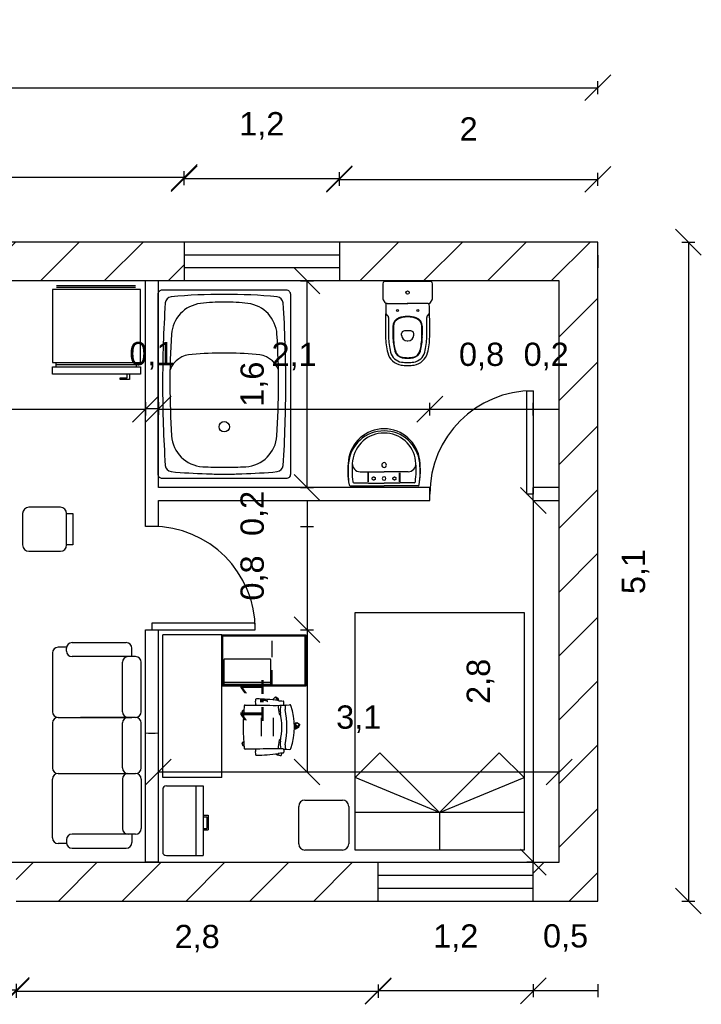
# Model space of a CAD drawing. Header units: metres. Extents: x 0 to 12.9, y 1.2 to 8.8.
# Tile 10 of 10: x 7.6 to 12.9, y 1.2 to 8.8. Entities that reach past the tile are written whole.
import ezdxf

# ---------------------------------------------------------------- set-up
doc = ezdxf.new("R2010")
doc.units = ezdxf.units.M
for name, pattern in [('CONTINUA', [0]), ('HIDDEN2', [0.1875, 0.125, -0.0625]), ('RAYITAS', [0.375, 0.25, -0.125])]:
    doc.linetypes.add(name, pattern=pattern)
doc.layers.add('SAGTA Muebles', color=7, linetype='Continuous')
doc.layers.add('Sanitarios', color=171, linetype='CONTINUA')
doc.styles.get("Standard").update_dxf_attribs({"font": 'arial.ttf'})
doc.dimstyles.new('cota 100', dxfattribs={"dimtxt": 0.18, "dimasz": 0.2, "dimexe": 0.05, "dimexo": 0, "dimgap": 0.3, "dimtad": 1, "dimtxsty": 'Standard', "dimblk": 'OBLIQUE', "dimcen": 2.5, "dimadec": 0, "dimazin": 0, "dimtfac": 1, "dimtix": 1, "dimtmove": 2, "dimatfit": 3, "dimldrblk": 'OBLIQUE', "dimfxl": 0.05, "dimfxlon": 1, "dimarcsym": 0})

# ---------------------------------------------------------------- blocks, each defined once
blk = doc.blocks.new('_Oblique')
at = {"color": 0, "linetype": 'ByBlock', "lineweight": -2}
blk.add_line((-0.5, -0.5), (0.5, 0.5), dxfattribs=at)
blk = doc.blocks.new('*D14')
at = {"color": 0, "lineweight": -2, "transparency": 16777216}
for p, q in [((10.1, 7.5358), (10.1, 7.6358)), ((12.1, 7.5358), (12.1, 7.6358)), ((10.1, 7.5858), (12.1, 7.5858))]:
    blk.add_line(p, q, dxfattribs=at)
at = {"layer": 'Defpoints', "color": 0, "transparency": 16777216}
for p in [(12.1, 7.5858), (10.1, 7.1), (12.1, 7.1)]:
    blk.add_point(p, dxfattribs=at)
at = {"color": 0, "lineweight": -2, "transparency": 16777216, "xscale": 0.2, "yscale": 0.2, "zscale": 0.2, "rotation": 180}
blk.add_blockref('_Oblique', (10.1, 7.5858), dxfattribs=at)
at = {"color": 0, "lineweight": -2, "transparency": 16777216, "xscale": 0.2, "yscale": 0.2, "zscale": 0.2}
blk.add_blockref('_Oblique', (12.1, 7.5858), dxfattribs=at)
at = {"color": 0, "transparency": 16777216, "insert": (11.1, 7.9761), "char_height": 0.18, "attachment_point": 5}
blk.add_mtext('2', dxfattribs=at)
blk = doc.blocks.new('*D16')
at = {"color": 0, "lineweight": -2, "transparency": 16777216}
for p, q in [((8.9, 7.5413), (8.9, 7.6413)), ((10.1, 7.5413), (10.1, 7.6413)), ((8.9, 7.5913), (10.1, 7.5913))]:
    blk.add_line(p, q, dxfattribs=at)
at = {"layer": 'Defpoints', "color": 0, "transparency": 16777216}
for p in [(10.1, 7.5913), (8.9, 7.1), (10.1, 7.1)]:
    blk.add_point(p, dxfattribs=at)
at = {"color": 0, "lineweight": -2, "transparency": 16777216, "xscale": 0.2, "yscale": 0.2, "zscale": 0.2, "rotation": 180}
blk.add_blockref('_Oblique', (8.9, 7.5913), dxfattribs=at)
at = {"color": 0, "lineweight": -2, "transparency": 16777216, "xscale": 0.2, "yscale": 0.2, "zscale": 0.2}
blk.add_blockref('_Oblique', (10.1, 7.5913), dxfattribs=at)
at = {"color": 0, "transparency": 16777216, "insert": (9.5, 7.9995), "char_height": 0.18, "attachment_point": 5}
blk.add_mtext('1,2', dxfattribs=at)
blk = doc.blocks.new('*D17')
at = {"color": 0, "lineweight": -2, "transparency": 16777216}
for p, q in [((2, 7.5496), (2, 7.6496)), ((8.9, 7.5496), (8.9, 7.6496)), ((8.9, 7.5996), (2, 7.5996))]:
    blk.add_line(p, q, dxfattribs=at)
at = {"layer": 'Defpoints', "color": 0, "transparency": 16777216}
for p in [(2, 7.5996), (2, 7.1), (8.9, 7.1)]:
    blk.add_point(p, dxfattribs=at)
at = {"color": 0, "lineweight": -2, "transparency": 16777216, "xscale": 0.2, "yscale": 0.2, "zscale": 0.2, "rotation": 180}
blk.add_blockref('_Oblique', (2, 7.5996), dxfattribs=at)
at = {"color": 0, "lineweight": -2, "transparency": 16777216, "xscale": 0.2, "yscale": 0.2, "zscale": 0.2}
blk.add_blockref('_Oblique', (8.9, 7.5996), dxfattribs=at)
at = {"color": 0, "transparency": 16777216, "insert": (5.45, 8.0078), "char_height": 0.18, "attachment_point": 5}
blk.add_mtext('6,9', dxfattribs=at)
blk = doc.blocks.new('*D24')
at = {"color": 0, "lineweight": -2, "transparency": 16777216}
for p, q in [((12.7496, 7.1), (12.8496, 7.1)), ((12.7996, 7.1), (12.7996, 2)), ((12.7496, 2), (12.8496, 2))]:
    blk.add_line(p, q, dxfattribs=at)
at = {"layer": 'Defpoints', "color": 0, "transparency": 16777216}
for p in [(12.1, 7.1), (12.1, 2), (12.7996, 2)]:
    blk.add_point(p, dxfattribs=at)
at = {"color": 0, "lineweight": -2, "transparency": 16777216, "xscale": 0.2, "yscale": 0.2, "zscale": 0.2}
for p, rotation in [((12.7996, 7.1), 90), ((12.7996, 2), 270)]:
    blk.add_blockref('_Oblique', p, dxfattribs=dict(at, rotation=rotation))
at = {"color": 0, "transparency": 16777216, "insert": (12.3915, 4.55), "char_height": 0.18, "attachment_point": 5, "rotation": 90}
blk.add_mtext('5,1', dxfattribs=at)
blk = doc.blocks.new('*D28')
at = {"color": 0, "lineweight": -2, "transparency": 16777216}
for p, q in [((11.6, 1.3554), (11.6, 1.2554)), ((12.1, 1.3054), (11.6, 1.3054)), ((12.1, 1.3554), (12.1, 1.2554))]:
    blk.add_line(p, q, dxfattribs=at)
at = {"layer": 'Defpoints', "color": 0, "transparency": 16777216}
for p in [(11.6, 2), (12.1, 2), (11.6, 1.3054)]:
    blk.add_point(p, dxfattribs=at)
at = {"color": 0, "transparency": 16777216, "insert": (11.85, 1.7135), "char_height": 0.18, "attachment_point": 5}
blk.add_mtext('0,5', dxfattribs=at)
blk = doc.blocks.new('*D29')
at = {"color": 0, "lineweight": -2, "transparency": 16777216}
for p, q in [((10.4, 1.3545), (10.4, 1.2545)), ((11.6, 1.3045), (10.4, 1.3045)), ((11.6, 1.3545), (11.6, 1.2545))]:
    blk.add_line(p, q, dxfattribs=at)
at = {"layer": 'Defpoints', "color": 0, "transparency": 16777216}
for p in [(10.4, 2), (11.6, 2), (10.4, 1.3045)]:
    blk.add_point(p, dxfattribs=at)
at = {"color": 0, "lineweight": -2, "transparency": 16777216, "xscale": 0.2, "yscale": 0.2, "zscale": 0.2, "rotation": 180}
blk.add_blockref('_Oblique', (10.4, 1.3045), dxfattribs=at)
at = {"color": 0, "lineweight": -2, "transparency": 16777216, "xscale": 0.2, "yscale": 0.2, "zscale": 0.2}
blk.add_blockref('_Oblique', (11.6, 1.3045), dxfattribs=at)
at = {"color": 0, "transparency": 16777216, "insert": (11, 1.7126), "char_height": 0.18, "attachment_point": 5}
blk.add_mtext('1,2', dxfattribs=at)
blk = doc.blocks.new('*D30')
at = {"color": 0, "lineweight": -2, "transparency": 16777216}
for p, q in [((7.6, 1.3504), (7.6, 1.2504)), ((10.4, 1.3004), (7.6, 1.3004)), ((10.4, 1.3504), (10.4, 1.2504))]:
    blk.add_line(p, q, dxfattribs=at)
at = {"layer": 'Defpoints', "color": 0, "transparency": 16777216}
for p in [(7.6, 2), (10.4, 2), (7.6, 1.3004)]:
    blk.add_point(p, dxfattribs=at)
at = {"color": 0, "lineweight": -2, "transparency": 16777216, "xscale": 0.2, "yscale": 0.2, "zscale": 0.2, "rotation": 180}
blk.add_blockref('_Oblique', (7.6, 1.3004), dxfattribs=at)
at = {"color": 0, "lineweight": -2, "transparency": 16777216, "xscale": 0.2, "yscale": 0.2, "zscale": 0.2}
blk.add_blockref('_Oblique', (10.4, 1.3004), dxfattribs=at)
at = {"color": 0, "transparency": 16777216, "insert": (9, 1.7086), "char_height": 0.18, "attachment_point": 5}
blk.add_mtext('2,8', dxfattribs=at)
blk = doc.blocks.new('*D32')
at = {"color": 0, "lineweight": -2, "transparency": 16777216}
for p, q in [((4.9, 1.3588), (4.9, 1.2588)), ((7.6, 1.3088), (4.9, 1.3088)), ((7.6, 1.3588), (7.6, 1.2588))]:
    blk.add_line(p, q, dxfattribs=at)
at = {"layer": 'Defpoints', "color": 0, "transparency": 16777216}
for p in [(4.9, 2), (7.6, 2), (4.9, 1.3088)]:
    blk.add_point(p, dxfattribs=at)
at = {"color": 0, "lineweight": -2, "transparency": 16777216, "xscale": 0.2, "yscale": 0.2, "zscale": 0.2, "rotation": 180}
blk.add_blockref('_Oblique', (4.9, 1.3088), dxfattribs=at)
at = {"color": 0, "lineweight": -2, "transparency": 16777216, "xscale": 0.2, "yscale": 0.2, "zscale": 0.2}
blk.add_blockref('_Oblique', (7.6, 1.3088), dxfattribs=at)
at = {"color": 0, "transparency": 16777216, "insert": (6.25, 1.717), "char_height": 0.18, "attachment_point": 5}
blk.add_mtext('2,7', dxfattribs=at)
blk = doc.blocks.new('*D37')
at = {"color": 0, "lineweight": -2, "transparency": 16777216}
for p, q in [((2, 8.2452), (2, 8.3452)), ((12.1, 8.2452), (12.1, 8.3452)), ((2, 8.2952), (12.1, 8.2952))]:
    blk.add_line(p, q, dxfattribs=at)
at = {"layer": 'Defpoints', "color": 0, "transparency": 16777216}
for p in [(12.1, 8.2952), (2, 7.1), (12.1, 7.1)]:
    blk.add_point(p, dxfattribs=at)
at = {"color": 0, "lineweight": -2, "transparency": 16777216, "xscale": 0.2, "yscale": 0.2, "zscale": 0.2, "rotation": 180}
blk.add_blockref('_Oblique', (2, 8.2952), dxfattribs=at)
at = {"color": 0, "lineweight": -2, "transparency": 16777216, "xscale": 0.2, "yscale": 0.2, "zscale": 0.2}
blk.add_blockref('_Oblique', (12.1, 8.2952), dxfattribs=at)
at = {"color": 0, "transparency": 16777216, "insert": (7.05, 8.7034), "char_height": 0.18, "attachment_point": 5}
blk.add_mtext('10,1', dxfattribs=at)
blk = doc.blocks.new('*D58')
at = {"color": 0, "lineweight": -2, "transparency": 16777216}
for p, q in [((4.6, 5.8568), (4.6, 5.7568)), ((4.6, 5.8068), (8.6, 5.8068)), ((8.6, 5.8568), (8.6, 5.7568))]:
    blk.add_line(p, q, dxfattribs=at)
at = {"layer": 'Defpoints', "color": 0, "transparency": 16777216}
for p in [(4.6, 6.8), (8.6, 6.8), (8.6, 5.8068)]:
    blk.add_point(p, dxfattribs=at)
at = {"color": 0, "lineweight": -2, "transparency": 16777216, "xscale": 0.2, "yscale": 0.2, "zscale": 0.2, "rotation": 180}
blk.add_blockref('_Oblique', (4.6, 5.8068), dxfattribs=at)
at = {"color": 0, "lineweight": -2, "transparency": 16777216, "xscale": 0.2, "yscale": 0.2, "zscale": 0.2}
blk.add_blockref('_Oblique', (8.6, 5.8068), dxfattribs=at)
at = {"color": 0, "transparency": 16777216, "insert": (6.6, 6.1968), "char_height": 0.18, "attachment_point": 5}
blk.add_mtext('4', dxfattribs=at)
blk = doc.blocks.new('*D61')
at = {"color": 0, "lineweight": -2, "transparency": 16777216}
for p, q in [((8.6, 5.862), (8.6, 5.762)), ((8.6, 5.812), (8.7, 5.812)), ((8.7, 5.862), (8.7, 5.762))]:
    blk.add_line(p, q, dxfattribs=at)
at = {"layer": 'Defpoints', "color": 0, "transparency": 16777216}
for p in [(8.6, 6.8), (8.7, 6.8), (8.7, 5.812)]:
    blk.add_point(p, dxfattribs=at)
at = {"color": 0, "transparency": 16777216, "insert": (8.65, 6.2202), "char_height": 0.18, "attachment_point": 5}
blk.add_mtext('0,1', dxfattribs=at)
blk = doc.blocks.new('*D63')
at = {"color": 0, "lineweight": -2, "transparency": 16777216}
for p, q in [((8.7, 2.9487), (8.7, 3.0487)), ((11.8, 2.9487), (11.8, 3.0487)), ((8.7, 2.9987), (11.8, 2.9987))]:
    blk.add_line(p, q, dxfattribs=at)
at = {"layer": 'Defpoints', "color": 0, "transparency": 16777216}
for p in [(11.8, 2.9987), (8.7, 2.3), (11.8, 2.3)]:
    blk.add_point(p, dxfattribs=at)
at = {"color": 0, "lineweight": -2, "transparency": 16777216, "xscale": 0.2, "yscale": 0.2, "zscale": 0.2, "rotation": 180}
blk.add_blockref('_Oblique', (8.7, 2.9987), dxfattribs=at)
at = {"color": 0, "lineweight": -2, "transparency": 16777216, "xscale": 0.2, "yscale": 0.2, "zscale": 0.2}
blk.add_blockref('_Oblique', (11.8, 2.9987), dxfattribs=at)
at = {"color": 0, "transparency": 16777216, "insert": (10.25, 3.4069), "char_height": 0.18, "attachment_point": 5}
blk.add_mtext('3,1', dxfattribs=at)
blk = doc.blocks.new('*D67')
at = {"color": 0, "lineweight": -2, "transparency": 16777216}
for p, q in [((9.8002, 4.9), (9.9002, 4.9)), ((9.8502, 4.9), (9.8502, 4.1)), ((9.8002, 4.1), (9.9002, 4.1))]:
    blk.add_line(p, q, dxfattribs=at)
at = {"layer": 'Defpoints', "color": 0, "transparency": 16777216}
for p in [(8.7, 4.9), (8.7, 4.1), (9.8502, 4.1)]:
    blk.add_point(p, dxfattribs=at)
at = {"color": 0, "transparency": 16777216, "insert": (9.442, 4.5), "char_height": 0.18, "attachment_point": 5, "rotation": 90}
blk.add_mtext('0,8', dxfattribs=at)
blk = doc.blocks.new('*D68')
at = {"color": 0, "lineweight": -2, "transparency": 16777216}
for p, q in [((9.8002, 4.1), (9.9002, 4.1)), ((9.8502, 4.1), (9.8502, 2.9987)), ((9.8002, 2.9987), (9.9002, 2.9987))]:
    blk.add_line(p, q, dxfattribs=at)
at = {"layer": 'Defpoints', "color": 0, "transparency": 16777216}
for p in [(8.7, 4.1), (8.7, 2.9987), (9.8502, 2.9987)]:
    blk.add_point(p, dxfattribs=at)
at = {"color": 0, "lineweight": -2, "transparency": 16777216, "xscale": 0.2, "yscale": 0.2, "zscale": 0.2}
for p, rotation in [((9.8502, 4.1), 90), ((9.8502, 2.9987), 270)]:
    blk.add_blockref('_Oblique', p, dxfattribs=dict(at, rotation=rotation))
at = {"color": 0, "transparency": 16777216, "insert": (9.442, 3.5494), "char_height": 0.18, "attachment_point": 5, "rotation": 90}
blk.add_mtext('1,1', dxfattribs=at)
blk = doc.blocks.new('*D69')
at = {"color": 0, "lineweight": -2, "transparency": 16777216}
for p, q in [((9.8002, 5.1), (9.9002, 5.1)), ((9.8502, 5.1), (9.8502, 4.9)), ((9.8002, 4.9), (9.9002, 4.9))]:
    blk.add_line(p, q, dxfattribs=at)
at = {"layer": 'Defpoints', "color": 0, "transparency": 16777216}
for p in [(8.7, 5.1), (8.7, 4.9), (9.8502, 4.9)]:
    blk.add_point(p, dxfattribs=at)
at = {"color": 0, "transparency": 16777216, "insert": (9.442, 5), "char_height": 0.18, "attachment_point": 5, "rotation": 90}
blk.add_mtext('0,2', dxfattribs=at)
blk = doc.blocks.new('*D71')
at = {"color": 0, "lineweight": -2, "transparency": 16777216}
for p, q in [((9.8002, 6.8), (9.9002, 6.8)), ((9.8502, 5.2), (9.8502, 6.8)), ((9.8002, 5.2), (9.9002, 5.2))]:
    blk.add_line(p, q, dxfattribs=at)
at = {"layer": 'Defpoints', "color": 0, "transparency": 16777216}
for p in [(8.7, 6.8), (9.8502, 6.8), (8.7, 5.2)]:
    blk.add_point(p, dxfattribs=at)
at = {"color": 0, "lineweight": -2, "transparency": 16777216, "xscale": 0.2, "yscale": 0.2, "zscale": 0.2}
for p, rotation in [((9.8502, 6.8), 90), ((9.8502, 5.2), 270)]:
    blk.add_blockref('_Oblique', p, dxfattribs=dict(at, rotation=rotation))
at = {"color": 0, "transparency": 16777216, "insert": (9.442, 6), "char_height": 0.18, "attachment_point": 5, "rotation": 90}
blk.add_mtext('1,6', dxfattribs=at)
blk = doc.blocks.new('*D72')
at = {"color": 0, "lineweight": -2, "transparency": 16777216}
for p, q in [((8.7, 5.7568), (8.7, 5.8568)), ((8.7, 5.8068), (10.8, 5.8068)), ((10.8, 5.7568), (10.8, 5.8568))]:
    blk.add_line(p, q, dxfattribs=at)
at = {"layer": 'Defpoints', "color": 0, "transparency": 16777216}
for p in [(10.8, 5.8068), (8.7, 5.2), (10.8, 5.2)]:
    blk.add_point(p, dxfattribs=at)
at = {"color": 0, "lineweight": -2, "transparency": 16777216, "xscale": 0.2, "yscale": 0.2, "zscale": 0.2, "rotation": 180}
blk.add_blockref('_Oblique', (8.7, 5.8068), dxfattribs=at)
at = {"color": 0, "lineweight": -2, "transparency": 16777216, "xscale": 0.2, "yscale": 0.2, "zscale": 0.2}
blk.add_blockref('_Oblique', (10.8, 5.8068), dxfattribs=at)
at = {"color": 0, "transparency": 16777216, "insert": (9.75, 6.2149), "char_height": 0.18, "attachment_point": 5}
blk.add_mtext('2,1', dxfattribs=at)
blk = doc.blocks.new('*D73')
at = {"color": 0, "lineweight": -2, "transparency": 16777216}
for p, q in [((10.8, 5.7568), (10.8, 5.8568)), ((10.8, 5.8068), (11.6, 5.8068)), ((11.6, 5.7568), (11.6, 5.8568))]:
    blk.add_line(p, q, dxfattribs=at)
at = {"layer": 'Defpoints', "color": 0, "transparency": 16777216}
for p in [(11.6, 5.8068), (10.8, 5.2), (11.6, 5.2)]:
    blk.add_point(p, dxfattribs=at)
at = {"color": 0, "transparency": 16777216, "insert": (11.2, 6.2149), "char_height": 0.18, "attachment_point": 5}
blk.add_mtext('0,8', dxfattribs=at)
blk = doc.blocks.new('*D74')
at = {"color": 0, "lineweight": -2, "transparency": 16777216}
for p, q in [((11.6, 5.7568), (11.6, 5.8568)), ((11.6, 5.8068), (11.8, 5.8068)), ((11.8, 5.7568), (11.8, 5.8568))]:
    blk.add_line(p, q, dxfattribs=at)
at = {"layer": 'Defpoints', "color": 0, "transparency": 16777216}
for p in [(11.8, 5.8068), (11.6, 5.2), (11.8, 5.25)]:
    blk.add_point(p, dxfattribs=at)
at = {"color": 0, "transparency": 16777216, "insert": (11.7, 6.2149), "char_height": 0.18, "attachment_point": 5}
blk.add_mtext('0,2', dxfattribs=at)
blk = doc.blocks.new('*D79')
at = {"color": 0, "lineweight": -2, "transparency": 16777216}
for p, q in [((11.6, 5.1), (11.65, 5.1)), ((11.6, 5.1), (11.6, 2.3)), ((11.6, 2.3), (11.55, 2.3))]:
    blk.add_line(p, q, dxfattribs=at)
at = {"layer": 'Defpoints', "color": 0, "transparency": 16777216}
for p in [(11.6, 5.1), (11.6, 2.3), (11.6, 2.3)]:
    blk.add_point(p, dxfattribs=at)
at = {"color": 0, "lineweight": -2, "transparency": 16777216, "xscale": 0.2, "yscale": 0.2, "zscale": 0.2}
for p, rotation in [((11.6, 5.1), 90), ((11.6, 2.3), 270)]:
    blk.add_blockref('_Oblique', p, dxfattribs=dict(at, rotation=rotation))
at = {"color": 0, "transparency": 16777216, "insert": (11.1918, 3.7), "char_height": 0.18, "attachment_point": 5, "rotation": 90}
blk.add_mtext('2,8', dxfattribs=at)

msp = doc.modelspace()

# ---------------------------------------------------------------- hatches: boundary and pattern name
h = msp.add_hatch()
h.set_pattern_fill('ANSI31', color=256, scale=0.11)
h.paths.add_polyline_path([(8.9, 7.1), (2, 7.1), (2, 6.55), (2.3, 6.55), (2.3, 6.8), (8.9, 6.8)])
h.paths.add_polyline_path([(4.6, 4.7), (2.3, 4.7), (2.3, 4.95), (2, 4.95), (2, 4.4), (2.3, 4.4), (4.3, 4.4), (4.3, 4.2), (4.6, 4.2)])
h.paths.add_polyline_path([(4.6, 3.2), (4.3, 3.2), (4.3, 2), (4.9, 2), (4.9, 2.3), (4.6, 2.3)])
h.paths.add_polyline_path([(10.4, 2.3), (7.6, 2.3), (7.6, 2), (10.4, 2)])
h.paths.add_polyline_path([(12.1, 7.1), (10.1, 7.1), (10.1, 6.8), (11.8, 6.8), (11.8, 2.3), (11.6, 2.3), (11.6, 2), (12.1, 2)])

# ---------------------------------------------------------------- linework, layer by layer
for p, q in [((8.9, 7.1), (2, 7.1)), ((10.1, 7.1), (8.9, 7.1)), ((8.9, 7.1), (8.9, 6.8)), ((12.1, 7.1), (10.1, 7.1)), ((10.1, 7.1), (10.1, 6.8)), ((12.1, 2), (12.1, 7.1)), ((10.1, 7), (8.9, 7)), ((12.1, 7), (12.1, 6.9)), ((10.1, 6.9), (8.9, 6.9)), ((11.8, 6.8), (2.3, 6.8)), ((8.6, 5.1), (8.6, 6.8)), ((8.7, 5.2), (8.7, 6.8)), ((11.8, 2.3), (11.8, 6.8)), ((8.5608, 6.7342), (7.8808, 6.7342)), ((7.8808, 6.7342), (7.8808, 6.1675)), ((7.9109, 6.7637), (8.5244, 6.7637)), ((7.9109, 6.7524), (8.5244, 6.7524)), ((8.5608, 6.1675), (8.5608, 6.7342)), ((7.8808, 6.1675), (8.5608, 6.1675)), ((7.8808, 6.1335), (8.5608, 6.1335)), ((7.8808, 6.0768), (7.8808, 6.1335)), ((7.9108, 6.1335), (7.9108, 6.1675)), ((8.5308, 6.1505), (7.9108, 6.1505)), ((8.5308, 6.1335), (8.5308, 6.1675)), ((8.5608, 6.1335), (8.5608, 6.0768)), ((8.5608, 6.0768), (7.8808, 6.0768)), ((8.4051, 6.0358), (8.4051, 6.0507)), ((8.4051, 6.0507), (8.4584, 6.0507)), ((8.4775, 6.0358), (8.4051, 6.0358)), ((8.4584, 6.0507), (8.4584, 6.0768)), ((8.4775, 6.0768), (8.4775, 6.0358)), ((11.55, 5.15), (11.55, 5.95)), ((11.55, 5.95), (11.6, 5.95)), ((11.6, 5.95), (11.6, 5.15)), ((11.8, 5.1), (11.8, 5.4)), ((10.2603, 5.3224), (10.4462, 5.3224)), ((10.3227, 5.2454), (10.3227, 5.3136)), ((10.3259, 5.2454), (10.3259, 5.3136)), ((10.632, 5.3224), (10.4462, 5.3224)), ((10.5664, 5.2454), (10.5664, 5.3136)), ((10.5696, 5.2454), (10.5696, 5.3136)), ((10.8, 5.2), (8.7, 5.2)), ((10.1827, 5.2142), (10.4462, 5.2142)), ((10.2125, 5.2366), (10.3244, 5.2366)), ((10.3275, 5.2342), (10.4462, 5.2342)), ((10.5648, 5.2342), (10.4462, 5.2342)), ((10.7096, 5.2142), (10.4462, 5.2142)), ((10.6798, 5.2366), (10.5679, 5.2366)), ((10.8, 5.1), (10.8, 5.2)), ((11.8, 5.2), (11.6, 5.2)), ((11.6, 5.1), (11.6, 5.2)), ((11.6, 5.15), (11.55, 5.15)), ((7.9419, 5.0478), (7.699, 5.0478)), ((8.6, 4.9), (8.6, 5.1)), ((8.7, 4.9), (8.7, 5.1)), ((8.7, 5.1), (10.8, 5.1)), ((11.6, 5.1), (11.8, 5.1)), ((7.6504, 4.9992), (7.6504, 4.7563)), ((7.9905, 4.7563), (7.9905, 4.9992)), ((7.9905, 4.9992), (8.039, 4.9992)), ((8.039, 4.9992), (8.039, 4.7563)), ((8.7, 4.9), (8.6, 4.9)), ((8.039, 4.7563), (7.9905, 4.7563)), ((7.699, 4.7078), (7.9419, 4.7078)), ((9.45, 4.15), (8.65, 4.15)), ((8.65, 4.15), (8.65, 4.1)), ((9.45, 4.1), (9.45, 4.15)), ((8.6, 2.3), (8.6, 4.1)), ((8.6, 4.1), (8.7, 4.1)), ((8.65, 4.1), (9.45, 4.1)), ((8.7, 2.3), (8.7, 4.1)), ((7.9891, 3.9636), (7.924, 3.9636)), ((8.0325, 3.9998), (8.452, 3.9998)), ((7.8806, 3.9202), (7.8806, 3.4646)), ((7.9891, 3.9347), (7.9891, 3.9564)), ((8.4954, 3.8913), (8.0325, 3.8913)), ((8.5244, 3.8913), (8.4665, 3.8913)), ((8.4954, 3.8913), (8.4954, 3.9564)), ((8.4231, 3.4646), (8.4231, 3.8479)), ((8.5678, 3.4646), (8.5678, 3.8479)), ((8.5678, 3.4646), (8.5678, 3.4646)), ((7.8806, 3.3778), (7.8806, 3.0306)), ((7.924, 3.4212), (8.4954, 3.4212)), ((8.5244, 3.4212), (8.0976, 3.4212)), ((8.4231, 3.0306), (8.4231, 3.3778)), ((8.4954, 3.4212), (8.4665, 3.4212)), ((8.5678, 3.0306), (8.5678, 3.3778)), ((7.924, 2.9873), (8.5244, 2.9872)), ((7.8806, 2.4882), (7.8806, 2.9439)), ((8.4231, 2.9439), (8.4231, 2.5606)), ((8.5678, 2.9439), (8.5678, 2.5606)), ((8.5678, 2.9439), (8.5678, 2.9439)), ((8.7335, 2.8629), (8.7335, 2.3798)), ((8.7619, 2.8913), (9.0461, 2.8913)), ((8.9893, 2.8913), (8.9893, 2.3514)), ((9.0461, 2.8913), (9.0461, 2.3514)), ((9.0461, 2.664), (9.0859, 2.664)), ((9.0461, 2.664), (9.0461, 2.6356)), ((9.0461, 2.6526), (9.0745, 2.6526)), ((9.0745, 2.664), (9.0859, 2.664)), ((9.0745, 2.6526), (9.0745, 2.5617)), ((9.0859, 2.664), (9.0859, 2.5503)), ((8.4954, 2.5172), (8.0325, 2.5172)), ((8.5244, 2.5172), (8.4665, 2.5172)), ((8.4954, 2.5172), (8.4954, 2.4521)), ((9.0461, 2.5617), (9.0745, 2.5617)), ((9.0461, 2.5503), (9.0859, 2.5503)), ((7.9891, 2.4448), (7.924, 2.4448)), ((7.9891, 2.4738), (7.9891, 2.4521)), ((8.0325, 2.4087), (8.452, 2.4087)), ((4.6, 2.3), (11.8, 2.3)), ((8.7, 2.3), (8.6, 2.3)), ((8.7619, 2.3514), (9.0461, 2.3514)), ((10.4, 2), (10.4, 2.3)), ((11.6, 2), (11.6, 2.3)), ((10.4, 2.2), (11.6, 2.2)), ((10.4, 2.1), (11.6, 2.1)), ((7.6, 2), (10.4, 2)), ((10.4, 2), (11.6, 2)), ((11.6, 2), (12.1, 2))]:
    msp.add_line(p, q)
for points in [[(8.7316, 5.2693, -0.414214), (8.698, 5.3029), (8.698, 6.6971, -0.414214), (8.7316, 6.7307), (9.6874, 6.7307, -0.414214), (9.721, 6.6971), (9.721, 5.3029, -0.414214), (9.6874, 5.2693)], [(9.6193, 6.6765, 0.023406), (9.2095, 6.6957, 0.023406), (8.7997, 6.6765, 0.368557), (8.7534, 6.6289, 0.016189), (8.733, 6, 0.016189), (8.7534, 5.3711, 0.368557), (8.7997, 5.3235, 0.015575), (9.0722, 5.3065, 0.003338), (9.1307, 5.305, 0.00449), (9.2095, 5.3043, 0.00449), (9.2882, 5.305, 0.003338), (9.3468, 5.3065, 0.015575), (9.6193, 5.3235, 0.368557), (9.6656, 5.3711, 0.016189), (9.6859, 6, 0.016189), (9.6656, 6.6289, 0.368557)], [(9.0428, 5.3617, 0.014264), (9.2095, 5.3569, 0.014264), (9.3762, 5.3617, 0.379087), (9.6168, 5.6006, 0.031673), (9.6176, 6.3867, 0.361822), (9.3929, 6.6247, 0.029964), (9.2095, 6.6357, 0.029964), (9.0261, 6.6247, 0.361822), (8.8014, 6.3867, 0.031673), (8.8022, 5.6006, 0.379087)]]:
    msp.add_lwpolyline(points, format="xyb", close=True)
msp.add_lwpolyline([(9.6287, 6.1119, 0.306118), (9.4565, 6.2307, 0.021158), (9.2095, 6.2411, 0.021158), (8.9624, 6.2307, 0.306118), (8.7903, 6.1119, 0.306118)], format="xyb")
msp.add_circle((9.2095, 5.6712), 0.0402)
at = {"linetype": 'RAYITAS'}
for centre in [(10.366, 5.2703), (10.5263, 5.2703)]:
    msp.add_circle(centre, 0.012, dxfattribs=at)
for centre, radius, start, end in [((11.6, 5.15), 0.8, 90, 180), ((10.4462, 5.3765), 0.2786, 90, 172.90868), ((10.4462, 5.3765), 0.2786, 7.09132, 90), ((10.4462, 5.3625), 0.2766, 90, 174.01274), ((10.4462, 5.3765), 0.2458, 90, 172.90868), ((10.4462, 5.3625), 0.2766, 5.98726, 90), ((10.4462, 5.3765), 0.2458, 7.09132, 90), ((10.8469, 5.3341), 0.6816, 173.52624, 189.56386), ((10.849, 5.3215), 0.6816, 174.11385, 188.47633), ((10.8469, 5.3341), 0.6487, 173.52624, 188.02636), ((10.2603, 5.3826), 0.0601, 175.27699, 270), ((10.4462, 5.3745), 0.0184, 90, 270), ((10.4462, 5.3745), 0.0184, 270, 90), ((10.632, 5.3826), 0.0601, 270, 4.72301), ((10.0454, 5.3341), 0.6487, 351.97364, 6.47376), ((10.0433, 5.3215), 0.6816, 351.52367, 5.88615), ((10.0454, 5.3341), 0.6816, 350.43614, 6.47376), ((10.4462, 5.2703), 0.014, 90, 270), ((10.4462, 5.2703), 0.014, 270, 90), ((10.1827, 5.2222), 0.00802, 189.56386, 270), ((10.1828, 5.2222), 0.00802, 188.47633, 270), ((10.2125, 5.2446), 0.00802, 188.02636, 270), ((10.3244, 5.235), 0.0016, 14.47751, 90), ((10.3275, 5.2358), 0.0016, 194.47751, 270), ((10.5648, 5.2358), 0.0016, 270, 345.52249), ((10.5679, 5.235), 0.0016, 90, 165.52249), ((10.6798, 5.2446), 0.00802, 270, 351.97364), ((10.7095, 5.2222), 0.00802, 270, 351.52367), ((10.7096, 5.2222), 0.00802, 270, 350.43614), ((7.699, 4.9992), 0.0486, 90, 180), ((7.9419, 4.9992), 0.0486, 0, 90), ((8.65, 4.1), 0.8, 0, 90), ((7.699, 4.7563), 0.0486, 180, 270), ((7.9419, 4.7563), 0.0486, 270, 0), ((7.924, 3.9202), 0.0434, 90, 180), ((8.0325, 3.9564), 0.0434, 90, 180), ((8.452, 3.9564), 0.0434, 0, 90), ((8.0325, 3.9347), 0.0434, 180, 270), ((8.4665, 3.8479), 0.0434, 90, 180), ((8.5244, 3.8479), 0.0434, 0, 90), ((8.5244, 3.4646), 0.0434, 270, 270), ((7.924, 3.4646), 0.0434, 180, 270), ((8.4665, 3.4646), 0.0434, 180, 270), ((8.5244, 3.4646), 0.0434, 270, 0), ((7.924, 3.3778), 0.0434, 90, 180), ((8.4665, 3.3778), 0.0434, 90, 180), ((8.5244, 3.3778), 0.0434, 0, 90), ((8.65, 4.1), 0.8, 266.41668, 273.58332), ((7.924, 3.0306), 0.0434, 180, 270), ((7.924, 2.9439), 0.0434, 90, 180), ((8.4665, 3.0306), 0.0434, 180, 270), ((8.4665, 2.9439), 0.0434, 93.46716, 180), ((8.5244, 2.9439), 0.0434, 90, 90), ((8.5244, 3.0306), 0.0434, 270, 0), ((8.5244, 2.9439), 0.0434, 0, 90), ((8.7619, 2.8629), 0.0284, 90, 180), ((8.0325, 2.4738), 0.0434, 90, 180), ((8.4665, 2.5606), 0.0434, 180, 270), ((8.5244, 2.5606), 0.0434, 270, 0), ((7.924, 2.4882), 0.0434, 180, 270), ((8.0325, 2.4521), 0.0434, 180, 270), ((8.452, 2.4521), 0.0434, 270, 0), ((8.7619, 2.3798), 0.0284, 180, 270)]:
    msp.add_arc(centre, radius, start, end)
at = {"layer": 'SAGTA Muebles'}
for p, q in [((10.2215, 4.2337), (11.5289, 4.2337)), ((10.2215, 2.3936), (10.2215, 4.2337)), ((11.5289, 4.2337), (11.5289, 2.3936)), ((9.1914, 4.059, 2.4375), (8.7343, 4.059, 2.4375)), ((8.7343, 2.9566, 2.4375), (8.7343, 4.059, 2.4375)), ((9.1914, 2.9566, 2.4375), (9.1914, 4.059, 2.4375)), ((9.2063, 3.866, -22.1809), (9.2063, 3.6944, -22.1809)), ((9.564, 3.8725, -22.1809), (9.2128, 3.8725, -22.1809)), ((9.5705, 3.6944, -22.1809), (9.5705, 3.866, -22.1809)), ((9.2063, 3.6944, -22.1809), (9.2149, 3.6944, -22.1809)), ((9.2149, 3.6944, -22.1809), (9.2149, 3.6905, -22.1809)), ((9.5621, 3.6944, -22.1809), (9.5705, 3.6944, -22.1809)), ((9.5621, 3.6905, -22.1809), (9.5621, 3.6944, -22.1809)), ((10.2215, 2.9549), (10.4129, 3.1464)), ((10.8752, 2.6842), (10.4129, 3.1464)), ((10.8752, 2.6842), (11.3374, 3.1464)), ((11.5289, 2.9549), (11.3374, 3.1464)), ((9.1914, 2.9566, 2.4375), (8.7343, 2.9566, 2.4375)), ((10.8752, 2.6842), (10.2215, 2.9549)), ((10.8752, 2.6842), (11.5289, 2.9549)), ((9.8341, 2.781), (10.1246, 2.781)), ((9.7857, 2.442), (9.7857, 2.7326)), ((10.1731, 2.7326), (10.1731, 2.442)), ((11.5289, 2.6842), (10.2215, 2.6842)), ((10.8752, 2.6842), (10.8752, 2.3936)), ((10.1246, 2.3936), (9.8341, 2.3936)), ((11.5289, 2.3936), (10.2215, 2.3936))]:
    msp.add_line(p, q, dxfattribs=at)
at = {"layer": 'SAGTA Muebles', "linetype": 'HIDDEN2'}
msp.add_line((9.5809, 3.6627, 2.4375), (9.5809, 4.0593, 2.4375), dxfattribs=at)
at = {"layer": 'SAGTA Muebles', "linetype": 'ByBlock'}
for p, q in [((9.3712, 3.5169, 2.4375), (9.4818, 3.5169, 2.4375)), ((9.5872, 3.5631, 2.4375), (9.6058, 3.5792, 2.4375)), ((9.5938, 3.5555, 2.4375), (9.5872, 3.5631, 2.4375)), ((9.6253, 3.5568, 2.4375), (9.6058, 3.5792, 2.4375)), ((9.6147, 3.5545, 2.4375), (9.6142, 3.5529, 2.4375)), ((9.6184, 3.5553, 2.4375), (9.6174, 3.5524, 2.4375)), ((9.6217, 3.5549, 2.4375), (9.6207, 3.552, 2.4375)), ((9.6246, 3.5533, 2.4375), (9.624, 3.5515, 2.4375)), ((9.6685, 3.5165, 2.4375), (9.6847, 3.5165, 2.4375)), ((9.6709, 3.5216, 2.4375), (9.6709, 3.5414, 2.4375)), ((9.6847, 3.5165, 2.4375), (9.7148, 3.519, 2.4375)), ((9.361, 3.473, 2.4375), (9.3483, 3.4677, 2.4375)), ((9.3579, 3.4449, 2.4375), (9.3483, 3.4677, 2.4375)), ((9.3589, 3.4453, 2.4375), (9.3579, 3.4449, 2.4375)), ((9.4986, 3.2747, 2.4375), (9.4986, 3.4177, 2.4375)), ((9.5896, 3.2747, 2.4375), (9.5896, 3.4177, 2.4375)), ((9.752, 3.3593, 2.4375), (9.7636, 3.3592, 2.4375)), ((9.757, 3.3593, 2.4375), (9.7704, 3.3815, 2.4375)), ((9.7704, 3.3815, 2.4375), (9.7915, 3.3688, 2.4375)), ((9.7762, 3.3433, 2.4375), (9.7915, 3.3688, 2.4375)), ((9.752, 3.3331, 2.4375), (9.7636, 3.3332, 2.4375)), ((9.7708, 3.3527, 2.4375), (9.7521, 3.3527, 2.4375)), ((9.7727, 3.3495, 2.4375), (9.7521, 3.3495, 2.4375)), ((9.7733, 3.3462, 2.4375), (9.7521, 3.3462, 2.4375)), ((9.7727, 3.343, 2.4375), (9.7521, 3.343, 2.4375)), ((9.7708, 3.3397, 2.4375), (9.7521, 3.3397, 2.4375)), ((9.3603, 3.2273, 2.4375), (9.3483, 3.2228, 2.4375)), ((9.3569, 3.1996, 2.4375), (9.3483, 3.2228, 2.4375)), ((9.3626, 3.2017, 2.4375), (9.3569, 3.1996, 2.4375)), ((9.4818, 3.1756, 2.4375), (9.3712, 3.1756, 2.4375)), ((9.6147, 3.1379, 2.4375), (9.6142, 3.1395, 2.4375)), ((9.6184, 3.1371, 2.4375), (9.6174, 3.14, 2.4375)), ((9.6198, 3.1339, 2.4375), (9.6488, 3.1271, 2.4375)), ((9.6217, 3.1375, 2.4375), (9.6207, 3.1405, 2.4375)), ((9.6246, 3.1391, 2.4375), (9.624, 3.1409, 2.4375)), ((9.6527, 3.144, 2.4375), (9.6488, 3.1271, 2.4375)), ((9.6685, 3.1759, 2.4375), (9.6847, 3.1759, 2.4375)), ((9.6709, 3.1708, 2.4375), (9.6709, 3.151, 2.4375)), ((9.6847, 3.1759, 2.4375), (9.7148, 3.1734, 2.4375))]:
    msp.add_line(p, q, dxfattribs=at)
at = {"layer": 'SAGTA Muebles'}
for points, elevation in [([(9.1908, 4.0593), (9.8409, 4.0593), (9.8409, 3.6627), (9.1908, 3.6627)], 2.4375), ([(9.1977, 4.0524), (9.8341, 4.0524), (9.8341, 3.6695), (9.1977, 3.6695)], 2.4375), ([(9.5705, 3.6775), (9.5705, 3.6905), (9.2065, 3.6905), (9.2065, 3.6775)], -22.1809)]:
    msp.add_lwpolyline(points, close=True, dxfattribs=dict(at, elevation=elevation))
at = {"layer": 'SAGTA Muebles', "linetype": 'ByBlock', "elevation": 2.4375}
for points in [[(9.5881, 3.562, 0.236002), (9.5871, 3.5562, 0.078252)], [(9.6068, 3.5781, -0.310293), (9.6141, 3.5774, -0.078252), (9.6274, 3.5621, -0.286366), (9.6274, 3.5552, -0.310293)], [(9.3496, 3.4682, -0.310293), (9.3526, 3.475, -0.03882), (9.3615, 3.4796, -0.310293)], [(9.7696, 3.3803, 0.310293), (9.7626, 3.3783, 0.078252), (9.7521, 3.361, 0.019375), (9.7519, 3.3605, 0.310293)], [(9.7908, 3.3675, -0.310293), (9.7924, 3.3603, -0.078252), (9.7819, 3.343, -0.286366), (9.7754, 3.3409, -0.310293)], [(9.3496, 3.2233, -0.310293), (9.3529, 3.2299, -0.029897), (9.3599, 3.2333, -0.310293)], [(9.3582, 3.2001, 0.228458), (9.363, 3.1972, 0.078252)], [(9.6474, 3.1275, -0.310293), (9.641, 3.1237, -0.078252), (9.6213, 3.1283, -0.286366), (9.6173, 3.1339, -0.310293)]]:
    msp.add_lwpolyline(points, format="xyb", dxfattribs=at)
at = {"layer": 'SAGTA Muebles'}
for centre, radius, start, end in [((9.2128, 3.866, -22.1809), 0.0065, 90, 180), ((9.564, 3.866, -22.1809), 0.0065, 360, 90), ((9.8341, 2.7326), 0.0484, 90, 180), ((10.1246, 2.7326), 0.0484, 0, 90), ((9.8341, 2.442), 0.0484, 180, 270), ((10.1246, 2.442), 0.0484, 270, 0)]:
    msp.add_arc(centre, radius, start, end, dxfattribs=at)
at = {"layer": 'SAGTA Muebles', "linetype": 'ByBlock'}
for centre, radius, start, end in [((10.8536, 3.3462, 2.4375), 1.498, 173.6817, 186.3183), ((9.3712, 3.5104, 2.4375), 0.0065, 90, 173.6817), ((9.5311, 3.5413, 2.4375), 0.0813, 167.46738, 192.91636), ((9.4581, 3.5575, 2.4375), 0.0065, 89.60812, 167.46738), ((9.4582, 3.5245, 2.4375), 0.0065, 192.91636, 266.88152), ((9.5983, 6.0949, 2.4375), 2.5806, 266.88152, 271.47134), ((9.4499, 2.3465, 2.4375), 1.2175, 81.67537, 89.60812), ((9.6186, 3.5456, 2.4375), 0.013, 22.37563, 141.80938), ((9.6732, 3.8728, 2.4375), 0.325, 261.67537, 268.47894), ((9.8637, 3.5108, 2.4375), 0.2375, 179.09434, 195.21924), ((9.7619, 3.4775, 2.4375), 0.1202, 161.99374, 191.30884), ((9.6644, 3.5414, 2.4375), 0.0065, 360, 88.47894), ((9.6644, 3.5216, 2.4375), 0.0065, 271.47134, 360), ((9.7458, 3.4942, 2.4375), 0.065, 163.89514, 189.9574), ((9.6896, 3.5104, 2.4375), 0.0065, 94.72054, 163.89514), ((9.7156, 3.5093, 2.4375), 0.00975, 18.6473, 94.72054), ((9.2323, 3.3462, 2.4375), 0.5198, 341.3527, 18.6473), ((9.6471, 3.4518, 2.4375), 0.013, 195.21924, 270), ((9.1052, 3.3462, 2.4375), 0.5494, 348.69116, 11.30884), ((8.906, 3.3462, 2.4375), 0.7878, 350.00437, 9.99563), ((9.7635, 3.3462, 2.4375), 0.013, 270.42825, 89.57175), ((9.8637, 3.1816, 2.4375), 0.2375, 164.78076, 180.90566), ((9.6471, 3.2406, 2.4375), 0.013, 90, 164.78076), ((9.7619, 3.2149, 2.4375), 0.1202, 168.69116, 198.00626), ((9.7458, 3.1982, 2.4375), 0.065, 170.0426, 196.10486), ((9.3712, 3.1821, 2.4375), 0.0065, 186.3183, 270), ((9.5311, 3.1512, 2.4375), 0.0813, 167.08364, 192.53262), ((9.4581, 3.1349, 2.4375), 0.0065, 192.53262, 270.39188), ((9.4582, 3.1679, 2.4375), 0.0065, 93.11848, 167.08364), ((9.5983, 0.5975, 2.4375), 2.5806, 88.52866, 93.11848), ((9.4499, 4.3459, 2.4375), 1.2175, 270.39188, 278.32463), ((9.6186, 3.1468, 2.4375), 0.013, 218.19062, 337.62437), ((9.6732, 2.8196, 2.4375), 0.325, 91.52106, 98.32463), ((9.6644, 3.1708, 2.4375), 0.0065, 360, 88.52866), ((9.6644, 3.151, 2.4375), 0.0065, 271.52106, 360), ((9.6896, 3.182, 2.4375), 0.0065, 196.10486, 265.27946), ((9.7156, 3.1831, 2.4375), 0.00975, 265.27946, 341.3527)]:
    msp.add_arc(centre, radius, start, end, dxfattribs=at)
at = {"layer": 'Sanitarios', "color": 0}
for p, q in [((10.4702, 6.624), (10.6258, 6.624)), ((10.6282, 6.624), (10.6258, 6.624)), ((10.6282, 6.624), (10.6305, 6.624)), ((10.7861, 6.624), (10.6305, 6.624)), ((10.4751, 6.53), (10.4584, 6.5467)), ((10.7813, 6.53), (10.7979, 6.5467)), ((10.5812, 6.3801), (10.5812, 6.3922)), ((10.6751, 6.3801), (10.6751, 6.3922))]:
    msp.add_line(p, q, dxfattribs=at)
msp.add_lwpolyline([(10.7988, 6.3668, 0.012417), (10.7956, 6.6259, 0.223559), (10.8089, 6.6411, -0.171147), (10.8126, 6.6462, 0.244989), (10.8203, 6.661), (10.8203, 6.7775, 0.272552), (10.8105, 6.7941, 0.108584), (10.8073, 6.7948), (10.6305, 6.7948), (10.6282, 6.7948), (10.6258, 6.7948), (10.449, 6.7948, 0.108584), (10.4458, 6.7941, 0.272552), (10.436, 6.7775), (10.436, 6.661, 0.244989), (10.4437, 6.6462, -0.171147), (10.4474, 6.6411, 0.223559), (10.4608, 6.6259, 0.012417), (10.4576, 6.3668, 0.060418), (10.4742, 6.2422, 0.299274), (10.5778, 6.1485, 0.038487), (10.6258, 6.1448, 0.001894), (10.6282, 6.1448, 0.001894), (10.6305, 6.1448, 0.038487), (10.6785, 6.1485, 0.299274), (10.7821, 6.2422, 0.060418)], format="xyb", close=True, dxfattribs=at)
for points in [[(10.4702, 6.624, -0.102359), (10.4608, 6.6259, 0.171147)], [(10.7861, 6.624, 0.102359), (10.7956, 6.6259, -0.171147)]]:
    msp.add_lwpolyline(points, format="xyb", dxfattribs=at)
for centre, radius in [((10.6282, 6.7091), 0.0128), ((10.6282, 6.7091), 0.0128), ((10.5499, 6.5708), 0.00712), ((10.7064, 6.5708), 0.00712)]:
    msp.add_circle(centre, radius, dxfattribs=at)
for centre, radius, start, end in [((10.4616, 6.5166), 0.019, 359.06363, 45), ((15.6755, 6.4314), 5.1956, 179.06363, 180.70946), ((10.5853, 6.446), 0.0712, 109.98399, 179.8352), ((10.5853, 6.446), 0.0674, 109.98399, 179.8352), ((10.6258, 6.3346), 0.1898, 90, 109.98399), ((10.6258, 6.3346), 0.186, 90, 109.98399), ((10.6258, 6.3346), 0.1898, 89.28378, 90), ((10.6258, 6.3346), 0.186, 89.26917, 90), ((10.6305, 6.3346), 0.1898, 90, 90.71622), ((10.6305, 6.3346), 0.186, 90, 90.73083), ((10.6305, 6.3346), 0.1898, 70.01601, 90), ((10.6305, 6.3346), 0.186, 70.01601, 90), ((10.6711, 6.446), 0.0674, 0.1648, 70.01601), ((10.6711, 6.446), 0.0712, 0.1648, 70.01601), ((10.7947, 6.5166), 0.019, 135, 180.93637), ((5.5808, 6.4314), 5.1956, 359.29054, 0.93637), ((15.6755, 6.4314), 5.1614, 179.8352, 180.70946), ((15.6755, 6.4314), 5.1577, 179.8352, 180.70946), ((10.6002, 6.3922), 0.019, 99.71515, 180), ((10.6258, 6.2426), 0.1708, 90, 99.71515), ((10.6258, 6.2426), 0.1708, 89.2042, 90), ((10.6305, 6.2426), 0.1708, 90, 90.7958), ((10.6305, 6.2426), 0.1708, 80.28485, 90), ((10.6562, 6.3922), 0.019, 0, 80.28485), ((5.5808, 6.4314), 5.1577, 359.29054, 0.1648), ((5.5808, 6.4314), 5.1614, 359.29054, 0.1648), ((10.9794, 6.3733), 0.4991, 180.70946, 194.53949), ((10.9794, 6.3733), 0.4649, 180.70946, 194.53949), ((10.9794, 6.3733), 0.4611, 180.70946, 194.53949), ((10.6258, 6.3801), 0.0446, 180, 270), ((10.6258, 6.3801), 0.0446, 270, 273.04909), ((10.6305, 6.3801), 0.0446, 266.95091, 270), ((10.6305, 6.3801), 0.0446, 270, 0), ((10.277, 6.3733), 0.4611, 345.46051, 359.29054), ((10.277, 6.3733), 0.4649, 345.46051, 359.29054), ((10.277, 6.3733), 0.4991, 345.46051, 359.29054), ((10.5973, 6.2742), 0.0702, 194.53948, 261.18382), ((10.5973, 6.2742), 0.0664, 194.53948, 261.18382), ((10.659, 6.2742), 0.0664, 278.81618, 345.46052), ((10.659, 6.2742), 0.0702, 278.81618, 345.46052), ((10.5973, 6.2742), 0.1044, 194.53948, 261.18382), ((10.6258, 6.4579), 0.2562, 261.18382, 270), ((10.6258, 6.4579), 0.2524, 261.18382, 270), ((10.6258, 6.4579), 0.2524, 270, 270.5385), ((10.6258, 6.4579), 0.2562, 270, 270.53052), ((10.6305, 6.4579), 0.2524, 269.4615, 270), ((10.6305, 6.4579), 0.2562, 269.46948, 270), ((10.6305, 6.4579), 0.2524, 270, 278.81618), ((10.6305, 6.4579), 0.2562, 270, 278.81618), ((10.659, 6.2742), 0.1044, 278.81618, 345.46052), ((10.6258, 6.4579), 0.2903, 261.18382, 270), ((10.6258, 6.4579), 0.2903, 270, 270.46811), ((10.6305, 6.4579), 0.2903, 269.53189, 270), ((10.6305, 6.4579), 0.2903, 270, 278.81618)]:
    msp.add_arc(centre, radius, start, end, dxfattribs=at)

# ---------------------------------------------------------------- dimensions: what is measured, and where the dimension line sits
for base, p1, p2, picture, middle in [((12.1, 8.2952), (2, 7.1), (12.1, 7.1), '*D37', (7.05, 8.7034)), ((2, 7.5996), (8.9, 7.1), (2, 7.1), '*D17', (5.45, 8.0078)), ((10.1, 7.5913), (8.9, 7.1), (10.1, 7.1), '*D16', (9.5, 7.9995)), ((12.1, 7.5858), (10.1, 7.1), (12.1, 7.1), '*D14', (11.1, 7.9761)), ((8.6, 5.8068), (4.6, 6.8), (8.6, 6.8), '*D58', (6.6, 6.1968)), ((8.7, 5.812), (8.6, 6.8), (8.7, 6.8), '*D61', (8.65, 6.2202)), ((10.8, 5.8068), (8.7, 5.2), (10.8, 5.2), '*D72', (9.75, 6.2149)), ((11.6, 5.8068), (10.8, 5.2), (11.6, 5.2), '*D73', (11.2, 6.2149)), ((11.8, 5.8068), (11.6, 5.2), (11.8, 5.25), '*D74', (11.7, 6.2149)), ((11.8, 2.9987), (8.7, 2.3), (11.8, 2.3), '*D63', (10.25, 3.4069)), ((4.9, 1.3088), (7.6, 2), (4.9, 2), '*D32', (6.25, 1.717)), ((7.6, 1.3004), (10.4, 2), (7.6, 2), '*D30', (9, 1.7086)), ((10.4, 1.3045), (11.6, 2), (10.4, 2), '*D29', (11, 1.7126)), ((11.6, 1.3054), (12.1, 2), (11.6, 2), '*D28', (11.85, 1.7135))]:
    dim = msp.add_linear_dim(base=base, p1=p1, p2=p2, dimstyle='cota 100')
    dim.commit()
    dim.dimension.update_dxf_attribs({"geometry": picture, "text_midpoint": middle})
for base, p1, p2, picture, middle in [((12.7996, 2), (12.1, 7.1), (12.1, 2), '*D24', (12.3915, 4.55)), ((9.8502, 6.8), (8.7, 5.2), (8.7, 6.8), '*D71', (9.442, 6)), ((11.6, 2.3), (11.6, 5.1), (11.6, 2.3), '*D79', (11.1918, 3.7)), ((9.8502, 4.9), (8.7, 5.1), (8.7, 4.9), '*D69', (9.442, 5)), ((9.8502, 4.1), (8.7, 4.9), (8.7, 4.1), '*D67', (9.442, 4.5)), ((9.8502, 2.9987), (8.7, 4.1), (8.7, 2.9987), '*D68', (9.442, 3.5494))]:
    dim = msp.add_linear_dim(base=base, p1=p1, p2=p2, angle=90, dimstyle='cota 100')
    dim.commit()
    dim.dimension.update_dxf_attribs({"geometry": picture, "text_midpoint": middle})

doc.saveas('drawing.dxf')
